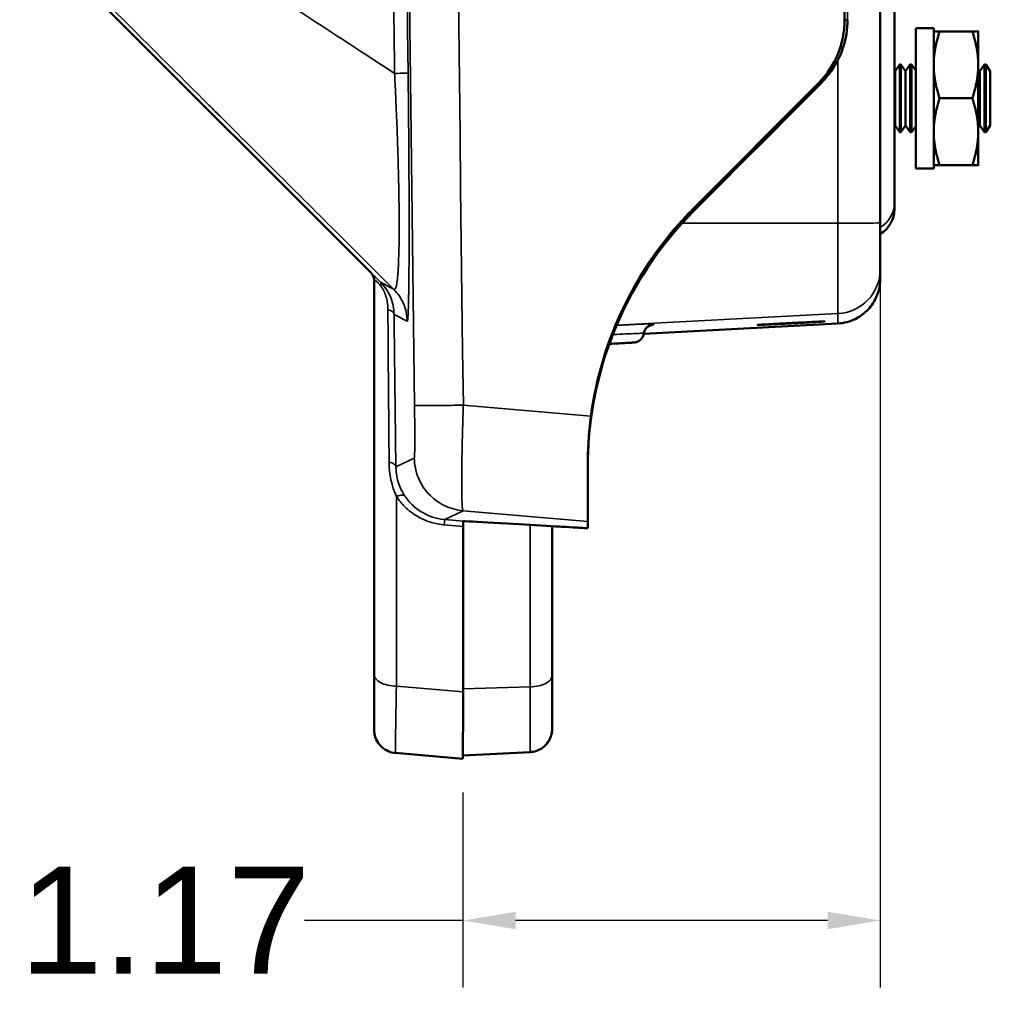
# Model space of a CAD drawing. Header units: inches. Extents: x 0.2 to 50.9, y 0.9 to 32.1.
# Tile 19 of 95: x 21.7 to 24.4, y 16.4 to 19.2. Entities that reach past the tile are written whole.
import ezdxf

# ---------------------------------------------------------------- set-up
doc = ezdxf.new("R2010")
doc.units = ezdxf.units.IN
doc.header["$LTSCALE"] = 1.5
doc.header["$MEASUREMENT"] = 0
for name, color, linetype, lineweight in [('Dimension (ANSI)', 7, 'Continuous', 25), ('Visible (ANSI)', 7, 'Continuous', 50), ('Visible Narrow (ANSI)', 7, 'Continuous', 35)]:
    doc.layers.add(name, color=color, linetype=linetype, lineweight=lineweight)
doc.styles.get("Standard").update_dxf_attribs({"font": 'arial.ttf'})
doc.dimstyles.new('Default (ANSI)', dxfattribs={"dimscale": 1.5, "dimtxt": 0.2, "dimasz": 0.098425, "dimexe": 0.125, "dimexo": 0.0625, "dimgap": 0.031496, "dimtad": 0, "dimtih": 1, "dimtoh": 1, "dimrnd": 1e-08, "dimzin": 0, "dimdsep": 46, "dimtxsty": 'Standard', "dimcen": 0.09, "dimdle": 0.393701, "dimclrd": 256, "dimclre": 256, "dimclrt": 7, "dimadec": 0, "dimazin": 1, "dimtfac": 0.6, "dimtofl": 0, "dimtmove": 0, "dimatfit": 3, "dimfxl": 1, "dimtolj": 1, "dimtzin": 4, "dimlwd": -1, "dimlwe": -1, "dimarcsym": 0})

# ---------------------------------------------------------------- blocks, each defined once
blk = doc.blocks.new('*D45')
at = {"layer": 'Defpoints', "color": 0, "transparency": 16777216}
for p in [(24.083, 18.603), (22.9129, 17.1002), (22.9129, 16.6472)]:
    blk.add_point(p, dxfattribs=at)
at = {"layer": 'Dimension (ANSI)', "transparency": 16777216}
for p, q in [((24.083, 18.5092), (24.083, 16.4597)), ((22.9129, 17.0064), (22.9129, 16.4597)), ((22.9129, 16.6472), (22.4681, 16.6472)), ((23.9353, 16.6472), (23.0606, 16.6472))]:
    blk.add_line(p, q, dxfattribs=at)
for points in [[(23.0606, 16.6718), (23.0606, 16.6226), (22.9129, 16.6472)], [(23.9353, 16.6718), (23.9353, 16.6226), (24.083, 16.6472)]]:
    blk.add_solid(points, dxfattribs=at)
at = {"layer": 'Dimension (ANSI)', "color": 7, "transparency": 16777216, "insert": (21.6698, 16.7978), "char_height": 0.3, "attachment_point": 1}
blk.add_mtext('\\A1;1.17', dxfattribs=at)

msp = doc.modelspace()

# ---------------------------------------------------------------- linework, layer by layer
at = {"layer": 'Visible (ANSI)'}
for p, q in [((24.083, 27.3006), (24.083, 18.603)), ((23.983, 19.1714), (23.983, 26.7387)), ((24.123, 18.659), (24.123, 19.6515)), ((22.6551, 18.4623), (21.6907, 19.4267)), ((24.183, 19.1486), (24.183, 18.7549)), ((24.233, 19.1486), (24.183, 19.1486)), ((24.233, 19.1486), (24.233, 18.7549)), ((24.3412, 19.1393), (24.2497, 19.1393)), ((24.358, 19.0455), (24.358, 19.1393)), ((24.1246, 19.0282), (24.1376, 19.0468)), ((24.1376, 19.0468), (24.1376, 18.8568)), ((24.1413, 19.0468), (24.1376, 19.0468)), ((24.1413, 19.0468), (24.1413, 18.8568)), ((24.1543, 19.0282), (24.1413, 19.0468)), ((24.1543, 19.0282), (24.1673, 19.0468)), ((24.1673, 19.0468), (24.1673, 18.8568)), ((24.1709, 19.0468), (24.1673, 19.0468)), ((24.1709, 19.0468), (24.1709, 18.8568)), ((24.183, 19.0296), (24.1709, 19.0468)), ((24.358, 18.858), (24.358, 19.0455)), ((24.3621, 19.0282), (24.3751, 19.0468)), ((24.3751, 19.0468), (24.3751, 18.8568)), ((24.3788, 19.0468), (24.3751, 19.0468)), ((24.3788, 19.0468), (24.3788, 18.8568)), ((24.3918, 19.0282), (24.3788, 19.0468)), ((24.1246, 19.0282), (24.123, 19.0305)), ((24.1246, 19.0282), (24.1246, 18.8754)), ((24.1543, 19.0282), (24.1543, 18.8754)), ((24.3621, 19.0282), (24.358, 19.0341)), ((24.3621, 19.0282), (24.3621, 18.8754)), ((24.3918, 19.0282), (24.3918, 18.8754)), ((23.5583, 18.6416), (23.9101, 18.9947)), ((24.3412, 18.9518), (24.2497, 18.9518)), ((24.1246, 18.8754), (24.123, 18.8731)), ((24.1246, 18.8754), (24.1376, 18.8568)), ((24.1413, 18.8568), (24.1376, 18.8568)), ((24.1543, 18.8754), (24.1413, 18.8568)), ((24.1543, 18.8754), (24.1673, 18.8568)), ((24.1709, 18.8568), (24.1673, 18.8568)), ((24.183, 18.874), (24.1709, 18.8568)), ((24.3621, 18.8754), (24.358, 18.8695)), ((24.358, 18.7643), (24.358, 18.858)), ((24.3621, 18.8754), (24.3751, 18.8568)), ((24.3788, 18.8568), (24.3751, 18.8568)), ((24.3918, 18.8754), (24.3788, 18.8568)), ((24.233, 18.7549), (24.183, 18.7549)), ((24.3412, 18.7643), (24.2497, 18.7643)), ((24.123, 18.6407), (24.123, 18.659)), ((24.083, 18.473), (24.083, 18.4454)), ((22.6639, 18.4411), (22.6639, 17.7502)), ((23.9645, 18.3206), (23.42, 18.2921)), ((23.263, 17.9247), (23.263, 17.7655)), ((22.9135, 17.7665), (22.9141, 17.7668)), ((23.263, 17.7472), (23.263, 17.7655)), ((22.6639, 17.2356), (22.6639, 17.1815)), ((22.9129, 17.1002), (22.7232, 17.1168)), ((23.1013, 17.1192), (22.913, 17.1094))]:
    msp.add_line(p, q, dxfattribs=at)
msp.add_arc((24.0437, 18.6407), 0.0793, 299.6935, 0, dxfattribs=at)
msp.add_ellipse((25.8937, 17.5201), major_axis=(-2.9796, 0.2466), ratio=0.001427, start_param=6.225967, end_param=6.280725, dxfattribs=at)
for points, knots in [([(23.9101, 18.9947), (23.9332, 19.0179), (23.9515, 19.0455), (23.9765, 19.1061), (23.983, 19.1386), (23.983, 19.1714)], [0, 0, 0, 0, 0.2498488, 0.2498488, 0.4996977, 0.4996977, 0.4996977, 0.4996977]), ([(23.9914, 19.1722), (23.9914, 19.1454), (23.987, 19.1184), (23.97, 19.0673), (23.957, 19.0426), (23.9338, 19.0121), (23.9264, 19.0035), (23.9185, 18.9956)], [0.0000043, 0.0000043, 0.0000043, 0.0000043, 0.2038792, 0.2038792, 0.4106091, 0.4106091, 0.4965271, 0.4965271, 0.4965271, 0.4965271]), ([(23.2718, 18.0605), (23.2864, 18.1698), (23.3187, 18.2759), (23.4411, 18.524), (23.5315, 18.6147), (23.5583, 18.6416)], [-0.4818511, -0.4818511, -0.4818511, -0.4818511, -0.2899264, -0.2899264, 0, 0, 0, 0]), ([(23.5584, 18.6342), (23.4814, 18.5569), (23.4162, 18.4658), (23.3233, 18.2779), (23.292, 18.1801), (23.2759, 18.081)], [0, 0, 0, 0, 0.833619, 0.833619, 1.599144, 1.599144, 1.599144, 1.599144]), ([(24.083, 18.603), (24.083, 18.5689), (24.083, 18.5355), (24.083, 18.5114), (24.083, 18.4874), (24.083, 18.4733), (24.083, 18.473)], [0, 0, 0, 0, 0.5, 0.5, 0.5, 0.9999999, 0.9999999, 0.9999999, 0.9999999]), ([(22.6639, 18.4411), (22.6639, 18.4443), (22.6634, 18.4475), (22.6613, 18.4536), (22.6598, 18.4566), (22.657, 18.4603), (22.6561, 18.4613), (22.6551, 18.4623)], [0, 0, 0, 0, 0.02441222, 0.02441222, 0.04923794, 0.04923794, 0.05962102, 0.05962102, 0.05962102, 0.05962102]), ([(24.083, 18.4454), (24.083, 18.4397), (24.0826, 18.4339), (24.0799, 18.4148), (24.0758, 18.4016), (24.0637, 18.3773), (24.0555, 18.3661), (24.0363, 18.3471), (24.0251, 18.3391), (23.9981, 18.3258), (23.9812, 18.3215), (23.9645, 18.3206)], [0, 0, 0, 0, 0.0436694, 0.0436694, 0.1468724, 0.1468724, 0.2501122, 0.2501122, 0.3523319, 0.3523319, 0.4798285, 0.4798285, 0.4798285, 0.4798285]), ([(23.7993, 18.3192), (23.7915, 18.3188), (23.7841, 18.3184), (23.7692, 18.3177), (23.7621, 18.3174), (23.7511, 18.3169), (23.747, 18.3167), (23.7418, 18.3165), (23.7402, 18.3165), (23.7393, 18.3165), (23.7391, 18.3165), (23.739, 18.3165), (23.739, 18.3165), (23.739, 18.3165), (23.739, 18.3165), (23.739, 18.3165), (23.739, 18.3165), (23.7392, 18.3165), (23.7394, 18.3166), (23.7408, 18.3167), (23.7434, 18.3169), (23.7512, 18.3174), (23.7566, 18.3177), (23.7712, 18.3186), (23.781, 18.3191), (23.803, 18.3203), (23.8152, 18.321), (23.8394, 18.3222), (23.8512, 18.3229), (23.8728, 18.324), (23.8826, 18.3244), (23.8991, 18.3252), (23.9059, 18.3256), (23.9162, 18.326), (23.92, 18.3262), (23.9245, 18.3263), (23.9258, 18.3264), (23.9267, 18.3264), (23.9268, 18.3264), (23.9269, 18.3264), (23.9269, 18.3264), (23.927, 18.3263), (23.927, 18.3263), (23.9269, 18.3263), (23.9269, 18.3263), (23.9267, 18.3263), (23.9265, 18.3263), (23.9249, 18.3261), (23.9217, 18.3259), (23.9125, 18.3253), (23.9067, 18.325), (23.8911, 18.3241), (23.881, 18.3235), (23.8583, 18.3223), (23.846, 18.3216), (23.8218, 18.3204), (23.8102, 18.3198), (23.7993, 18.3192)], [-1.504523, -1.504523, -1.504523, -1.504523, -1.440867, -1.440867, -1.363591, -1.363591, -1.296026, -1.296026, -1.24129, -1.24129, -1.227353, -1.227353, -1.219255, -1.219255, -1.21221, -1.21221, -1.203581, -1.203581, -1.187223, -1.187223, -1.115354, -1.115354, -1.040983, -1.040983, -0.948721, -0.948721, -0.85377, -0.85377, -0.763705, -0.763705, -0.680033, -0.680033, -0.603618, -0.603618, -0.537369, -0.537369, -0.488053, -0.488053, -0.47463, -0.47463, -0.466649, -0.466649, -0.459591, -0.459591, -0.450798, -0.450798, -0.433676, -0.433676, -0.352832, -0.352832, -0.277196, -0.277196, -0.184263, -0.184263, -0.089218, -0.089218, 0, 0, 0, 0]), ([(23.4481, 18.3176), (23.4447, 18.3174), (23.4414, 18.3167), (23.4382, 18.3154), (23.4351, 18.3141), (23.4322, 18.3122), (23.4297, 18.31), (23.4271, 18.3077), (23.425, 18.305), (23.4234, 18.302), (23.4217, 18.299), (23.4206, 18.2958), (23.4201, 18.2924)], [0, 0, 0, 0, 0.25, 0.25, 0.25, 0.5, 0.5, 0.5, 0.75, 0.75, 0.75, 1, 1, 1, 1]), ([(23.4202, 18.2934), (23.4198, 18.29), (23.4188, 18.2866), (23.4172, 18.2836), (23.4156, 18.2805), (23.4135, 18.2776), (23.411, 18.2752), (23.4084, 18.2728), (23.4054, 18.2709), (23.4022, 18.2695), (23.399, 18.2682), (23.3955, 18.2674), (23.392, 18.2672)], [-0.9999999, -0.9999999, -0.9999999, -0.9999999, -0.7537632, -0.7537632, -0.7537632, -0.5025084, -0.5025084, -0.5025084, -0.2512549, -0.2512549, -0.2512549, 0, 0, 0, 0]), ([(23.392, 18.2672), (23.392, 18.2672), (23.3906, 18.2671), (23.3878, 18.267), (23.385, 18.2668), (23.3808, 18.2666), (23.3753, 18.2663), (23.3725, 18.2662), (23.3693, 18.266), (23.3657, 18.2658), (23.3626, 18.2656), (23.3593, 18.2655), (23.3557, 18.2653), (23.3481, 18.2649), (23.3397, 18.2644), (23.3306, 18.264), (23.3282, 18.2638), (23.3258, 18.2637), (23.3233, 18.2636)], [0, 0, 0, 0, 0.1968231, 0.1968231, 0.1968231, 0.3952141, 0.3952141, 0.3952141, 0.5, 0.5, 0.5, 0.5932739, 0.5932739, 0.5932739, 0.7920241, 0.7920241, 0.7920241, 0.8445824, 0.8445824, 0.8445824, 0.8445824]), ([(23.263, 17.9133), (23.263, 17.9332), (23.2634, 17.9579), (23.2653, 17.9871), (23.2673, 18.0172), (23.2707, 18.0485), (23.2759, 18.081)], [0.0000001, 0.0000001, 0.0000001, 0.0000001, 0.5, 0.5, 0.5, 1, 1, 1, 1]), ([(23.2718, 18.0605), (23.2687, 18.0371), (23.2664, 18.0137), (23.2636, 17.9679), (23.263, 17.9457), (23.263, 17.9247)], [0, 0, 0, 0, 0.1802744, 0.1802744, 0.3601432, 0.3601432, 0.3601432, 0.3601432]), ([(22.6639, 17.7493), (22.6639, 17.7488), (22.6639, 17.748), (22.6639, 17.7469), (22.6639, 17.7464), (22.6639, 17.7458), (22.6639, 17.7452), (22.6639, 17.7412), (22.6639, 17.7356), (22.6639, 17.7304), (22.6639, 17.7292), (22.6639, 17.7279), (22.6639, 17.7264), (22.6639, 17.7218), (22.6639, 17.7155), (22.6639, 17.7067), (22.6639, 17.7008), (22.6639, 17.6951), (22.6639, 17.6901)], [-0.4650028, -0.4650028, -0.4650028, -0.4650028, -0.4458899, -0.4458899, -0.4458899, -0.4375, -0.4375, -0.4375, -0.375, -0.375, -0.375, -0.359763, -0.359763, -0.359763, -0.3125, -0.3125, -0.3125, -0.2851151, -0.2851151, -0.2851151, -0.2851151]), ([(22.9134, 17.7515), (22.9134, 17.754), (22.9134, 17.7563), (22.9134, 17.7601), (22.9135, 17.7616), (22.9135, 17.764), (22.9135, 17.765), (22.9135, 17.7659), (22.9135, 17.7661), (22.9135, 17.7664), (22.9135, 17.7665), (22.9135, 17.7665)], [-0.07973731, -0.07973731, -0.07973731, -0.07973731, -0.05749011, -0.05749011, -0.03787575, -0.03787575, -0.01862759, -0.01862759, -0.00893044, -0.00893044, -0.000001, -0.000001, -0.000001, -0.000001]), ([(22.919, 17.7666), (22.9438, 17.7652), (22.9834, 17.7629), (23.1208, 17.7549), (23.2161, 17.7494), (23.2442, 17.7477)], [0.000001, 0.000001, 0.000001, 0.000001, 3.303888, 3.303888, 8.360573, 8.360573, 8.360573, 8.360573]), ([(23.2442, 17.7477), (23.2504, 17.7474), (23.2551, 17.7472), (23.26, 17.747), (23.2612, 17.747), (23.2623, 17.7471), (23.2626, 17.7471), (23.2629, 17.7472), (23.263, 17.7472), (23.263, 17.7472)], [0.0000015, 0.0000015, 0.0000015, 0.0000015, 0.2463616, 0.2463616, 0.3797532, 0.3797532, 0.4400903, 0.4400903, 0.4926907, 0.4926907, 0.4926907, 0.4926907]), ([(22.664, 17.6572), (22.664, 17.6515), (22.664, 17.6447), (22.664, 17.6366), (22.664, 17.6364), (22.664, 17.6361), (22.664, 17.6358), (22.664, 17.6203), (22.664, 17.6052), (22.664, 17.5913), (22.664, 17.5844), (22.664, 17.5767), (22.664, 17.568), (22.664, 17.5604), (22.664, 17.5521), (22.664, 17.5431), (22.664, 17.5335), (22.664, 17.5249), (22.664, 17.5174)], [-0.2136132, -0.2136132, -0.2136132, -0.2136132, -0.1882887, -0.1882887, -0.1882887, -0.1875, -0.1875, -0.1875, -0.125, -0.125, -0.125, -0.0917677, -0.0917677, -0.0917677, -0.0625, -0.0625, -0.0625, -0.036044, -0.036044, -0.036044, -0.036044]), ([(22.664, 17.4701), (22.664, 17.4623), (22.664, 17.4531), (22.664, 17.4427), (22.664, 17.439), (22.664, 17.4354), (22.664, 17.4319), (22.664, 17.4179), (22.664, 17.4055), (22.664, 17.3945), (22.664, 17.3883), (22.664, 17.3816), (22.664, 17.3744), (22.664, 17.3668), (22.664, 17.3585), (22.664, 17.35), (22.664, 17.3415), (22.664, 17.3344), (22.664, 17.3285)], [-0.9651126, -0.9651126, -0.9651126, -0.9651126, -0.9375, -0.9375, -0.9375, -0.9249721, -0.9249721, -0.9249721, -0.875, -0.875, -0.875, -0.8447957, -0.8447957, -0.8447957, -0.8125, -0.8125, -0.8125, -0.7856605, -0.7856605, -0.7856605, -0.7856605]), ([(23.163, 17.3342), (23.163, 17.3062), (23.163, 17.2805), (23.163, 17.2376), (23.163, 17.2199), (23.163, 17.1948), (23.1629, 17.1871), (23.1629, 17.1845), (23.1629, 17.1843), (23.1629, 17.1842), (23.1629, 17.1841), (23.1629, 17.1841), (23.1629, 17.1841), (23.1629, 17.1841), (23.1629, 17.1841), (23.1629, 17.1841), (23.1629, 17.184), (23.1629, 17.184), (23.1629, 17.184), (23.1629, 17.184), (23.1629, 17.184), (23.1629, 17.184), (23.1629, 17.1839), (23.1629, 17.1838), (23.1629, 17.1837), (23.1629, 17.182), (23.1629, 17.1804), (23.1624, 17.1745), (23.1616, 17.1701), (23.1583, 17.159), (23.1551, 17.1524), (23.1469, 17.1409), (23.1419, 17.1357), (23.1305, 17.1274), (23.124, 17.1242), (23.1122, 17.1205), (23.1067, 17.1195), (23.1013, 17.1192)], [0, 0, 0, 0, 0.246601, 0.246601, 0.494569, 0.494569, 0.742457, 0.742457, 0.774551, 0.774551, 0.786584, 0.786584, 0.791096, 0.791096, 0.79448, 0.79448, 0.794863, 0.794863, 0.794958, 0.794958, 0.795054, 0.795054, 0.795249, 0.795249, 0.796024, 0.796024, 0.808213, 0.808213, 0.841549, 0.841549, 0.896058, 0.896058, 0.949658, 0.949658, 1.003262, 1.003262, 1.044458, 1.044458, 1.044458, 1.044458]), ([(22.6639, 17.2949), (22.6639, 17.29), (22.6639, 17.2846), (22.6639, 17.2791), (22.6639, 17.277), (22.6639, 17.275), (22.6639, 17.2731), (22.6639, 17.2658), (22.6639, 17.26), (22.6639, 17.2554), (22.6639, 17.2518), (22.6639, 17.2483), (22.6639, 17.2453), (22.6639, 17.2436), (22.6639, 17.242), (22.6639, 17.2406), (22.6639, 17.2386), (22.6639, 17.2373), (22.6639, 17.2366)], [-0.7147986, -0.7147986, -0.7147986, -0.7147986, -0.6875, -0.6875, -0.6875, -0.6747244, -0.6747244, -0.6747244, -0.625, -0.625, -0.625, -0.5850124, -0.5850124, -0.5850124, -0.5625, -0.5625, -0.5625, -0.5349336, -0.5349336, -0.5349336, -0.5349336]), ([(22.9129, 17.1002), (22.9129, 17.1002), (22.9129, 17.1002), (22.9129, 17.1002), (22.913, 17.1028), (22.913, 17.1149), (22.913, 17.126), (22.913, 17.1638), (22.913, 17.195), (22.9131, 17.2501), (22.9131, 17.2684), (22.9131, 17.2877)], [0.9984088, 0.9984088, 0.9984088, 0.9984088, 0.9984088, 0.9984088, 1.1949088, 1.1949088, 1.4476554, 1.4476554, 1.8269611, 1.8269611, 1.9968166, 1.9968166, 1.9968166, 1.9968166]), ([(22.6639, 17.2356), (22.6639, 17.2356), (22.6639, 17.2356), (22.6639, 17.2356), (22.6639, 17.2356), (22.6639, 17.2357), (22.6639, 17.2356), (22.6639, 17.2356), (22.6639, 17.2356), (22.6639, 17.2356), (22.6639, 17.2356), (22.6639, 17.2357), (22.6639, 17.2358), (22.6639, 17.2361), (22.6639, 17.2363), (22.6639, 17.2366)], [0, 0, 0, 0, 0.00008925, 0.00008925, 0.00010711, 0.00010711, 0.00127609, 0.00127609, 0.00356086, 0.00356086, 0.01041526, 0.01041526, 0.03098063, 0.03098063, 0.05865137, 0.05865137, 0.05865137, 0.05865137]), ([(22.7232, 17.1168), (22.7163, 17.1174), (22.7094, 17.1191), (22.6966, 17.1247), (22.6905, 17.1286), (22.68, 17.1381), (22.6755, 17.1438), (22.6687, 17.1561), (22.6662, 17.1629), (22.6646, 17.1717), (22.6643, 17.1737), (22.6641, 17.1766), (22.664, 17.1776), (22.6639, 17.1791), (22.6639, 17.1796), (22.6639, 17.1806), (22.6639, 17.181), (22.6639, 17.1815)], [0, 0, 0, 0, 0.0529274, 0.0529274, 0.1066939, 0.1066939, 0.1603644, 0.1603644, 0.2139998, 0.2139998, 0.2289499, 0.2289499, 0.2364816, 0.2364816, 0.2402547, 0.2402547, 0.244031, 0.244031, 0.244031, 0.244031])]:
    msp.add_open_spline(points, degree=3, knots=knots, dxfattribs=at)
for points in [[(24.233, 19.1393), (24.233, 19.1393), (24.2497, 19.1393)], [(24.2497, 19.1393), (24.233, 19.0891), (24.233, 19.0455)], [(24.3412, 19.1393), (24.358, 19.1393), (24.358, 19.1393)], [(24.358, 19.0455), (24.358, 19.0891), (24.3412, 19.1393)], [(24.233, 19.0455), (24.233, 19.002), (24.2497, 18.9518)], [(24.3412, 18.9518), (24.358, 19.002), (24.358, 19.0455)], [(24.2497, 18.9518), (24.233, 18.9016), (24.233, 18.858)], [(24.358, 18.858), (24.358, 18.9016), (24.3412, 18.9518)], [(24.233, 18.858), (24.233, 18.8145), (24.2497, 18.7643)], [(24.3412, 18.7643), (24.358, 18.8145), (24.358, 18.858)], [(24.2497, 18.7643), (24.233, 18.7643), (24.233, 18.7643)], [(24.358, 18.7643), (24.358, 18.7643), (24.3412, 18.7643)]]:
    msp.add_rational_spline(points, [1, 1.0379548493, 1], degree=2, dxfattribs=at)
for points in [[(23.9185, 18.9956), (23.7985, 18.8751), (23.6784, 18.7547), (23.5584, 18.6342)], [(23.4437, 18.317), (23.4466, 18.3173), (23.4481, 18.3175), (23.4481, 18.3176)], [(23.2759, 18.081), (23.2759, 18.081), (23.2759, 18.081), (23.2759, 18.081)], [(22.9134, 17.7515), (22.9133, 17.5969), (22.9132, 17.4423), (22.9131, 17.2877)], [(23.1633, 17.7525), (23.1632, 17.6131), (23.1631, 17.4737), (23.163, 17.3343)], [(23.2442, 17.7477), (23.2155, 17.7494), (23.1885, 17.751), (23.1633, 17.7525)], [(22.664, 17.6572), (22.6639, 17.6691), (22.6639, 17.6801), (22.6639, 17.6901)], [(22.664, 17.4929), (22.664, 17.5011), (22.664, 17.5092), (22.664, 17.5174)], [(22.664, 17.4701), (22.664, 17.4777), (22.664, 17.4853), (22.664, 17.4929)], [(23.163, 17.3343), (23.163, 17.3342), (23.163, 17.3342), (23.163, 17.3342)], [(22.6639, 17.2949), (22.6639, 17.305), (22.6639, 17.3163), (22.664, 17.3285)], [(22.7232, 17.1168), (22.7232, 17.1168), (22.7232, 17.1168), (22.7232, 17.1168)], [(23.1013, 17.1192), (23.1013, 17.1192), (23.1013, 17.1192), (23.1013, 17.1192)]]:
    msp.add_open_spline(points, degree=3, dxfattribs=at)
at = {"layer": 'Visible Narrow (ANSI)'}
for p, q in [((23.9913, 19.1722), (23.9913, 26.7379)), ((23.983, 19.1714), (23.9913, 19.1722)), ((23.9645, 19.0593), (23.9645, 18.6017)), ((23.9184, 18.9955), (23.9101, 18.9947)), ((23.5272, 18.6015), (23.9645, 18.6017)), ((23.9645, 18.3482), (23.9645, 18.6017)), ((22.6563, 18.4617), (22.6551, 18.4623)), ((22.665, 18.4405), (22.6639, 18.4411)), ((22.7197, 18.3461), (22.7566, 18.3267)), ((23.3438, 18.3156), (23.9645, 18.3482)), ((23.9645, 18.3482), (23.9645, 18.3206)), ((23.3437, 18.3155), (23.3437, 18.3155)), ((23.3438, 18.3156), (23.3438, 18.3156)), ((22.9139, 18.0916), (23.2718, 18.0605)), ((22.7248, 17.9184), (22.7765, 17.9431)), ((22.9134, 17.7958), (22.8616, 17.771)), ((23.263, 17.7655), (22.9134, 17.7958)), ((22.8603, 17.7561), (22.8616, 17.771)), ((22.8603, 17.7561), (22.9134, 17.7515)), ((22.8616, 17.771), (22.9135, 17.7665)), ((22.9131, 17.2877), (22.7262, 17.304)), ((23.1014, 17.3018), (22.9131, 17.2969))]:
    msp.add_line(p, q, dxfattribs=at)
for centre, major_axis, ratio, start_param, end_param in [((272.5305, 22.9518), (0, 301.1611), 0.82941, 1.554656, 1.586937), ((272.6643, 22.9518), (0, -301.1906), 0.829318, 4.696252, 4.728526), ((343.2514, 22.9518), (0.0001, 338.1944), 0.947721, 1.559178, 1.582416), ((24.0437, 18.659), (0.0793, 0), 0.999969, 5.230638, 6.283185), ((23.958, 18.603), (0.125, 0), 0.010301, 4.764749, 6.283185), ((23.958, 18.473), (0.125, 0), 0.999953, 4.764749, 6.283185), ((381.5146, 20.9643), (-358.8089, 1.7993), 0.868184, 0.014181, 0.015554)]:
    msp.add_ellipse(centre, major_axis=major_axis, ratio=ratio, start_param=start_param, end_param=end_param, dxfattribs=at)
for points, knots in [([(22.7211, 19.0217), (22.7182, 19.2865), (22.7156, 19.5527), (22.7132, 19.8177), (22.704, 20.8643), (22.6994, 21.9101), (22.6995, 22.9549), (22.6995, 23.6103), (22.7013, 24.2657), (22.7049, 24.9211), (22.7066, 25.2311), (22.7087, 25.5412), (22.7112, 25.8512), (22.7114, 25.8689), (22.7115, 25.8866), (22.7117, 25.9042), (22.7129, 26.0554), (22.7143, 26.2123), (22.7159, 26.3732), (22.7174, 26.5389), (22.7192, 26.7091), (22.7211, 26.8818)], [0, 0, 0, 0, 0.1010058, 0.1010058, 0.1010058, 0.5, 0.5, 0.5, 0.75, 0.75, 0.75, 0.8682627, 0.8682627, 0.8682627, 0.875, 0.875, 0.875, 0.9366103, 0.9366103, 0.9366103, 1, 1, 1, 1]), ([(21.7199, 19.6755), (21.7293, 19.6694), (21.7387, 19.6633), (21.7481, 19.6571), (21.8972, 19.5598), (22.0464, 19.4624), (22.1956, 19.3649), (22.3449, 19.2674), (22.4941, 19.1699), (22.6434, 19.0725), (22.6693, 19.0555), (22.6952, 19.0386), (22.7211, 19.0217)], [-1, -1, -1, -1, -0.9718542, -0.9718542, -0.9718542, -0.5247543, -0.5247543, -0.5247543, -0.0776544, -0.0776544, -0.0776544, 0, 0, 0, 0]), ([(22.7185, 18.4169), (22.6935, 18.4419), (22.6684, 18.4668), (22.6434, 18.4918), (22.5852, 18.5497), (22.527, 18.6076), (22.4688, 18.6655), (22.3908, 18.7432), (22.3127, 18.821), (22.2347, 18.8987), (22.2295, 18.9039), (22.2235, 18.9098), (22.219, 18.9142), (22.2113, 18.9219), (22.2035, 18.9297), (22.1956, 18.9376), (22.0653, 19.0674), (21.9161, 19.2159), (21.7481, 19.3833), (21.7387, 19.3926), (21.7293, 19.402), (21.7198, 19.4115)], [0, 0, 0, 0, 0.075266, 0.075266, 0.075266, 0.25, 0.25, 0.25, 0.484375, 0.484375, 0.484375, 0.5, 0.5, 0.5, 0.527068, 0.527068, 0.527068, 0.974991, 0.974991, 0.974991, 1, 1, 1, 1]), ([(23.9913, 19.1722), (23.9913, 19.1434), (23.9863, 19.1147), (23.9766, 19.0877), (23.9704, 19.0704), (23.9623, 19.0538), (23.9526, 19.0384), (23.9428, 19.0229), (23.9313, 19.0085), (23.9184, 18.9955)], [0, 0, 0, 0, 0.4392155, 0.4392155, 0.4392155, 0.7196078, 0.7196078, 0.7196078, 1, 1, 1, 1]), ([(22.7211, 19.0217), (22.7217, 19.0094), (22.7224, 18.9969), (22.723, 18.9842), (22.7238, 18.967), (22.7246, 18.9494), (22.7254, 18.9315), (22.7262, 18.9136), (22.727, 18.8955), (22.7277, 18.877), (22.7284, 18.8586), (22.7291, 18.8399), (22.7297, 18.8209), (22.7303, 18.802), (22.7309, 18.7829), (22.7314, 18.7637), (22.7319, 18.7435), (22.7324, 18.7232), (22.7328, 18.7031), (22.7332, 18.683), (22.7335, 18.663), (22.7337, 18.6437), (22.7338, 18.6282), (22.7339, 18.6132), (22.734, 18.5987), (22.734, 18.5843), (22.7339, 18.5706), (22.7338, 18.5577), (22.7336, 18.5403), (22.7333, 18.5246), (22.7329, 18.5106), (22.7325, 18.4967), (22.732, 18.4846), (22.7314, 18.4742), (22.7308, 18.4645), (22.7302, 18.4563), (22.7295, 18.4494), (22.7288, 18.4425), (22.7281, 18.4368), (22.7273, 18.4323), (22.7265, 18.4277), (22.7257, 18.4243), (22.7248, 18.4218), (22.7239, 18.4192), (22.723, 18.4176), (22.7221, 18.4168), (22.7209, 18.4157), (22.7197, 18.4159), (22.7185, 18.4169)], [0.0000003, 0.0000003, 0.0000003, 0.0000003, 0.0448592, 0.0448592, 0.0448592, 0.1062474, 0.1062474, 0.1062474, 0.1676355, 0.1676355, 0.1676355, 0.2290237, 0.2290237, 0.2290237, 0.2904119, 0.2904119, 0.2904119, 0.3550209, 0.3550209, 0.3550209, 0.41963, 0.41963, 0.41963, 0.4712589, 0.4712589, 0.4712589, 0.5228878, 0.5228878, 0.5228878, 0.5924179, 0.5924179, 0.5924179, 0.6619481, 0.6619481, 0.6619481, 0.7266245, 0.7266245, 0.7266245, 0.791301, 0.791301, 0.791301, 0.8559775, 0.8559775, 0.8559775, 0.920654, 0.920654, 0.920654, 1, 1, 1, 1]), ([(22.7211, 19.0217), (22.7329, 19.0218), (22.7424, 19.022), (22.7489, 19.0221), (22.7554, 19.0223), (22.7589, 19.0224), (22.7591, 19.0224)], [0, 0, 0, 0, 0.5, 0.5, 0.5, 1, 1, 1, 1]), ([(22.7591, 19.0224), (22.7593, 19.0083), (22.7594, 18.9943), (22.7596, 18.9804), (22.7597, 18.9742), (22.7597, 18.9681), (22.7598, 18.9619), (22.7599, 18.952), (22.76, 18.942), (22.7601, 18.9322), (22.7601, 18.9284), (22.7601, 18.9248), (22.7602, 18.9212), (22.7602, 18.9154), (22.7603, 18.9095), (22.7603, 18.9027), (22.7605, 18.8883), (22.7606, 18.8741), (22.7607, 18.8601), (22.7608, 18.8526), (22.7608, 18.8452), (22.7609, 18.8379), (22.7609, 18.8273), (22.761, 18.8167), (22.7611, 18.8063), (22.7611, 18.8031), (22.7611, 18.8001), (22.7611, 18.7971), (22.7612, 18.7902), (22.7612, 18.7834), (22.7613, 18.7753), (22.7614, 18.7609), (22.7615, 18.7468), (22.7615, 18.7329), (22.7616, 18.7243), (22.7616, 18.7158), (22.7616, 18.7074), (22.7617, 18.6965), (22.7617, 18.6857), (22.7618, 18.6751), (22.7618, 18.6715), (22.7618, 18.6681), (22.7618, 18.6646), (22.7618, 18.6579), (22.7618, 18.6512), (22.7618, 18.6437), (22.7619, 18.6278), (22.7619, 18.6124), (22.7619, 18.5976), (22.7619, 18.5798), (22.7619, 18.5628), (22.7619, 18.5466), (22.7618, 18.5375), (22.7618, 18.5286), (22.7618, 18.5199), (22.7618, 18.513), (22.7617, 18.5063), (22.7617, 18.4997), (22.7616, 18.4888), (22.7616, 18.4783), (22.7615, 18.4683), (22.7614, 18.4604), (22.7614, 18.4528), (22.7613, 18.4455), (22.7613, 18.4454), (22.7613, 18.4453), (22.7613, 18.4452), (22.7612, 18.4379), (22.7611, 18.4301), (22.761, 18.424), (22.7609, 18.4165), (22.7608, 18.4094), (22.7607, 18.4028), (22.7606, 18.3986), (22.7605, 18.3947), (22.7605, 18.3909), (22.7603, 18.3859), (22.7602, 18.3812), (22.7601, 18.3768), (22.7601, 18.3755), (22.7601, 18.3742), (22.76, 18.373), (22.7599, 18.3698), (22.7598, 18.3668), (22.7598, 18.3644), (22.7596, 18.3597), (22.7594, 18.3554), (22.7593, 18.3516), (22.7592, 18.3499), (22.7591, 18.3483), (22.759, 18.3467), (22.7589, 18.3443), (22.7588, 18.342), (22.7586, 18.34), (22.7586, 18.3391), (22.7585, 18.3383), (22.7585, 18.3375), (22.7584, 18.3364), (22.7583, 18.3354), (22.7582, 18.3346), (22.758, 18.3325), (22.7578, 18.3308), (22.7576, 18.3295), (22.7573, 18.3274), (22.7569, 18.3265), (22.7566, 18.3267)], [0, 0, 0, 0, 0.0432949, 0.0432949, 0.0432949, 0.0625, 0.0625, 0.0625, 0.09375, 0.09375, 0.09375, 0.1057072, 0.1057072, 0.1057072, 0.125, 0.125, 0.125, 0.1658779, 0.1658779, 0.1658779, 0.1875, 0.1875, 0.1875, 0.21875, 0.21875, 0.21875, 0.2281997, 0.2281997, 0.2281997, 0.25, 0.25, 0.25, 0.2886416, 0.2886416, 0.2886416, 0.3125, 0.3125, 0.3125, 0.34375, 0.34375, 0.34375, 0.3542378, 0.3542378, 0.3542378, 0.375, 0.375, 0.375, 0.4186506, 0.4186506, 0.4186506, 0.4706973, 0.4706973, 0.4706973, 0.5, 0.5, 0.5, 0.5233587, 0.5233587, 0.5233587, 0.5625, 0.5625, 0.5625, 0.5933607, 0.5933607, 0.5933607, 0.59375, 0.59375, 0.59375, 0.625, 0.625, 0.625, 0.6635705, 0.6635705, 0.6635705, 0.6875, 0.6875, 0.6875, 0.71875, 0.71875, 0.71875, 0.727631, 0.727631, 0.727631, 0.75, 0.75, 0.75, 0.7930662, 0.7930662, 0.7930662, 0.8125, 0.8125, 0.8125, 0.84375, 0.84375, 0.84375, 0.8566474, 0.8566474, 0.8566474, 0.875, 0.875, 0.875, 0.9221893, 0.9221893, 0.9221893, 1, 1, 1, 1]), ([(23.2759, 18.081), (23.2878, 18.1542), (23.3077, 18.226), (23.3352, 18.2948), (23.3605, 18.3582), (23.3922, 18.4189), (23.4296, 18.4759), (23.4671, 18.5328), (23.5103, 18.5859), (23.5583, 18.6342)], [-1, -1, -1, -1, -0.648081, -0.648081, -0.648081, -0.324041, -0.324041, -0.324041, 0, 0, 0, 0]), ([(22.665, 18.4405), (22.665, 18.4444), (22.6643, 18.4483), (22.6628, 18.4519), (22.6613, 18.4556), (22.659, 18.4589), (22.6563, 18.4617)], [0, 0, 0, 0, 0.5, 0.5, 0.5, 0.9999997, 0.9999997, 0.9999997, 0.9999997]), ([(22.6563, 18.4617), (22.6563, 18.4617), (22.6567, 18.4613), (22.6574, 18.4606), (22.6574, 18.4605), (22.6575, 18.4605), (22.6575, 18.4605), (22.6583, 18.4597), (22.6591, 18.4589), (22.661, 18.4569), (22.6611, 18.4568), (22.6612, 18.4567), (22.6613, 18.4567), (22.6626, 18.4553), (22.6643, 18.4537), (22.6662, 18.4518), (22.6682, 18.4498), (22.6707, 18.4473), (22.6735, 18.4445), (22.6759, 18.4421), (22.6786, 18.4394), (22.6816, 18.4364)], [0, 0, 0, 0, 0.241166, 0.241166, 0.241166, 0.25, 0.25, 0.25, 0.5, 0.5, 0.5, 0.511494, 0.511494, 0.511494, 0.676387, 0.676387, 0.676387, 0.851693, 0.851693, 0.851693, 1, 1, 1, 1]), ([(22.6824, 18.4253), (22.6803, 18.4279), (22.6785, 18.43), (22.6769, 18.4319), (22.6749, 18.4341), (22.6732, 18.4359), (22.6718, 18.4372), (22.6705, 18.4386), (22.6694, 18.4396), (22.6685, 18.4402), (22.6672, 18.4412), (22.6664, 18.4416), (22.6658, 18.4416), (22.6653, 18.4416), (22.6651, 18.4412), (22.665, 18.4405)], [-0.9999995, -0.9999995, -0.9999995, -0.9999995, -0.8590346, -0.8590346, -0.8590346, -0.6857898, -0.6857898, -0.6857898, -0.5125451, -0.5125451, -0.5125451, -0.2562727, -0.2562727, -0.2562727, -0.0000001, -0.0000001, -0.0000001, -0.0000001]), ([(22.6816, 18.4364), (22.6915, 18.4265), (22.7019, 18.413), (22.7095, 18.395), (22.7101, 18.3935), (22.7108, 18.3919), (22.7113, 18.3903), (22.7161, 18.3777), (22.7195, 18.3628), (22.7197, 18.3461)], [0, 0, 0, 0, 0.4613817, 0.4613817, 0.4613817, 0.5, 0.5, 0.5, 1, 1, 1, 1]), ([(22.6824, 18.4253), (22.6832, 18.4278), (22.6836, 18.43), (22.6835, 18.4319), (22.6833, 18.4338), (22.6827, 18.4353), (22.6816, 18.4364)], [0, 0, 0, 0, 0.499996, 0.499996, 0.499996, 1, 1, 1, 1]), ([(22.6816, 18.4364), (22.6849, 18.4347), (22.694, 18.4298), (22.7091, 18.4219), (22.7121, 18.4203), (22.7152, 18.4187), (22.7185, 18.4169)], [0, 0, 0, 0, 0.838878, 0.838878, 0.838878, 1, 1, 1, 1]), ([(22.7024, 18.3593), (22.7024, 18.3632), (22.7022, 18.3672), (22.7018, 18.3712), (22.7013, 18.3769), (22.7004, 18.3827), (22.6991, 18.3885), (22.6979, 18.3938), (22.6963, 18.3992), (22.6942, 18.4045), (22.6932, 18.407), (22.6922, 18.4095), (22.691, 18.4119), (22.6897, 18.4144), (22.6884, 18.4167), (22.687, 18.4189), (22.6855, 18.4213), (22.6839, 18.4235), (22.6824, 18.4253)], [-0.9999999, -0.9999999, -0.9999999, -0.9999999, -0.8184502, -0.8184502, -0.8184502, -0.5617945, -0.5617945, -0.5617945, -0.3316017, -0.3316017, -0.3316017, -0.2242849, -0.2242849, -0.2242849, -0.1163441, -0.1163441, -0.1163441, -0.0000003, -0.0000003, -0.0000003, -0.0000003]), ([(22.7566, 18.3267), (22.7564, 18.3434), (22.7529, 18.3601), (22.7464, 18.3755), (22.7399, 18.3909), (22.7304, 18.4051), (22.7185, 18.4169)], [-1, -1, -1, -1, -0.5, -0.5, -0.5, -0.0000772, -0.0000772, -0.0000772, -0.0000772]), ([(22.7197, 18.3462), (22.7196, 18.349), (22.7179, 18.3517), (22.7119, 18.3563), (22.7075, 18.3582), (22.7024, 18.3593)], [0.0064923, 0.0064923, 0.0064923, 0.0064923, 0.5, 0.5, 1, 1, 1, 1]), ([(23.4484, 18.3195), (23.4484, 18.3196), (23.4473, 18.3197), (23.4416, 18.3196), (23.4355, 18.3195), (23.4189, 18.3189), (23.4083, 18.3184), (23.3835, 18.3174), (23.3694, 18.3167), (23.3507, 18.3158), (23.3473, 18.3156), (23.3437, 18.3155)], [0, 0, 0, 0, 0.1404505, 0.1404505, 0.3523061, 0.3523061, 0.5641617, 0.5641617, 0.7760248, 0.7760248, 0.823847, 0.823847, 0.823847, 0.823847]), ([(23.4202, 18.2934), (23.4207, 18.2968), (23.4217, 18.3002), (23.4233, 18.3033), (23.4249, 18.3064), (23.427, 18.3092), (23.4296, 18.3115), (23.4321, 18.3139), (23.4351, 18.3158), (23.4383, 18.3172), (23.4415, 18.3185), (23.4449, 18.3193), (23.4484, 18.3195)], [0.0000001, 0.0000001, 0.0000001, 0.0000001, 0.2499997, 0.2499997, 0.2499997, 0.4999995, 0.4999995, 0.4999995, 0.7499993, 0.7499993, 0.7499993, 1, 1, 1, 1]), ([(23.3331, 18.2895), (23.3366, 18.2897), (23.3401, 18.2899), (23.3435, 18.29), (23.3559, 18.2906), (23.3674, 18.2912), (23.3775, 18.2917), (23.3875, 18.2922), (23.3962, 18.2925), (23.403, 18.2928), (23.4097, 18.2931), (23.4146, 18.2933), (23.4174, 18.2934), (23.4193, 18.2934), (23.4202, 18.2934), (23.4202, 18.2934)], [0.1659254, 0.1659254, 0.1659254, 0.1659254, 0.2239752, 0.2239752, 0.2239752, 0.4358383, 0.4358383, 0.4358383, 0.6476939, 0.6476939, 0.6476939, 0.8595495, 0.8595495, 0.8595495, 1, 1, 1, 1]), ([(22.7765, 17.9431), (22.7765, 17.9431), (22.7765, 17.9432), (22.7766, 17.9432), (22.7768, 17.9436), (22.7771, 17.9468), (22.7773, 17.9525), (22.7774, 17.9582), (22.7776, 17.9664), (22.7777, 17.9768), (22.7777, 17.9871), (22.7777, 17.9996), (22.7777, 18.0135), (22.7777, 18.0274), (22.7776, 18.0427), (22.7774, 18.0587), (22.7773, 18.0693), (22.7772, 18.0801), (22.777, 18.091)], [0, 0, 0, 0, 0.013016, 0.013016, 0.013016, 0.224362, 0.224362, 0.224362, 0.436012, 0.436012, 0.436012, 0.647862, 0.647862, 0.647862, 0.859426, 0.859426, 0.859426, 1, 1, 1, 1]), ([(22.9139, 18.0916), (22.8957, 18.0913), (22.8777, 18.0911), (22.8613, 18.091), (22.8448, 18.0908), (22.8298, 18.0907), (22.8173, 18.0907), (22.8048, 18.0906), (22.7948, 18.0907), (22.7879, 18.0907), (22.7811, 18.0908), (22.7774, 18.0909), (22.777, 18.091)], [0, 0, 0, 0, 0.25, 0.25, 0.25, 0.5, 0.5, 0.5, 0.75, 0.75, 0.75, 1, 1, 1, 1]), ([(22.9134, 17.7958), (22.9133, 17.7958), (22.9133, 17.7959), (22.9132, 17.7959), (22.9121, 17.797), (22.9112, 17.8034), (22.9106, 17.8149), (22.91, 17.8263), (22.9096, 17.8429), (22.9095, 17.8636), (22.9093, 17.8843), (22.9095, 17.9092), (22.9099, 17.9369), (22.9103, 17.9647), (22.911, 17.9953), (22.9119, 18.027), (22.9125, 18.0482), (22.9132, 18.0699), (22.9139, 18.0916)], [0, 0, 0, 0, 0.0130364, 0.0130364, 0.0130364, 0.2245643, 0.2245643, 0.2245643, 0.4360923, 0.4360923, 0.4360923, 0.6475983, 0.6475983, 0.6475983, 0.8591043, 0.8591043, 0.8591043, 1, 1, 1, 1]), ([(22.7765, 17.9431), (22.7768, 17.9248), (22.7804, 17.9065), (22.7941, 17.8724), (22.8041, 17.8566), (22.8291, 17.8297), (22.8441, 17.8185), (22.8771, 17.8024), (22.8951, 17.7974), (22.9134, 17.7958)], [0, 0, 0, 0, 0.25, 0.25, 0.5, 0.5, 0.75, 0.75, 1, 1, 1, 1]), ([(22.7058, 17.932), (22.7113, 17.9309), (22.7162, 17.9291), (22.7196, 17.9267), (22.7229, 17.9243), (22.7248, 17.9214), (22.7248, 17.9184)], [0.0000003, 0.0000003, 0.0000003, 0.0000003, 0.5, 0.5, 0.5, 1, 1, 1, 1]), ([(22.7501, 17.837), (22.7459, 17.8432), (22.7423, 17.8498), (22.7391, 17.8564), (22.7344, 17.8664), (22.731, 17.8766), (22.7287, 17.8867), (22.7262, 17.8975), (22.725, 17.9081), (22.7248, 17.9184)], [0, 0, 0, 0, 0.2422763, 0.2422763, 0.2422763, 0.6072542, 0.6072542, 0.6072542, 0.9999998, 0.9999998, 0.9999998, 0.9999998]), ([(22.7501, 17.837), (22.7494, 17.838), (22.7483, 17.8388), (22.7453, 17.8398), (22.7435, 17.84), (22.7393, 17.8397), (22.7369, 17.8392), (22.7319, 17.8377), (22.7292, 17.8366), (22.7265, 17.8353)], [0.0000003, 0.0000003, 0.0000003, 0.0000003, 0.25, 0.25, 0.5, 0.5, 0.75, 0.75, 1, 1, 1, 1]), ([(22.7265, 17.8353), (22.7331, 17.8254), (22.7409, 17.8158), (22.7604, 17.7967), (22.7726, 17.7873), (22.7966, 17.7735), (22.8078, 17.7684), (22.8314, 17.7606), (22.8438, 17.7579), (22.8577, 17.7564), (22.859, 17.7562), (22.8603, 17.7561)], [0, 0, 0, 0, 0.249217, 0.249217, 0.539787, 0.539787, 0.758637, 0.758637, 0.977486, 0.977486, 1, 1, 1, 1]), ([(22.8616, 17.771), (22.8605, 17.7711), (22.8594, 17.7712), (22.8479, 17.7725), (22.8375, 17.7747), (22.8178, 17.7812), (22.8085, 17.7855), (22.7885, 17.797), (22.7784, 17.8048), (22.7621, 17.8208), (22.7557, 17.8287), (22.7501, 17.837)], [0, 0, 0, 0, 0.022514, 0.022514, 0.241363, 0.241363, 0.460213, 0.460213, 0.750783, 0.750783, 1, 1, 1, 1]), ([(22.6639, 17.6901), (22.6639, 17.6897), (22.6639, 17.6893), (22.6639, 17.6889), (22.6639, 17.683), (22.6639, 17.6782), (22.6639, 17.6749), (22.6639, 17.671), (22.6639, 17.6653), (22.664, 17.6572)], [-0.28511507, -0.28511507, -0.28511507, -0.28511507, -0.28293575, -0.28293575, -0.28293575, -0.25, -0.25, -0.25, -0.21361323, -0.21361323, -0.21361323, -0.21361323]), ([(22.6639, 17.1815), (22.6639, 17.1815), (22.6639, 17.1822), (22.6639, 17.1835), (22.6639, 17.184), (22.6639, 17.1845), (22.6639, 17.1852), (22.6639, 17.1875), (22.6639, 17.1905), (22.6639, 17.1937), (22.6639, 17.2013), (22.6639, 17.209), (22.6639, 17.2119), (22.6639, 17.2123), (22.6639, 17.2126), (22.6639, 17.2128), (22.6639, 17.2194), (22.6639, 17.2275), (22.6639, 17.2374), (22.6639, 17.2452), (22.664, 17.2542), (22.664, 17.2646), (22.664, 17.2705), (22.664, 17.2763), (22.664, 17.2818), (22.664, 17.3076), (22.664, 17.3276), (22.664, 17.3365)], [-0.4997151, -0.4997151, -0.4997151, -0.4997151, -0.4469287, -0.4469287, -0.4469287, -0.4285714, -0.4285714, -0.4285714, -0.3907442, -0.3907442, -0.3907442, -0.298872, -0.298872, -0.298872, -0.2857143, -0.2857143, -0.2857143, -0.2059405, -0.2059405, -0.2059405, -0.1428571, -0.1428571, -0.1428571, -0.117491, -0.117491, -0.117491, 0, 0, 0, 0]), ([(22.664, 17.3365), (22.664, 17.3324), (22.6656, 17.3282), (22.6687, 17.3244), (22.6718, 17.3206), (22.6763, 17.317), (22.6821, 17.314), (22.6878, 17.311), (22.6946, 17.3086), (22.7022, 17.3069), (22.7097, 17.3052), (22.7179, 17.3042), (22.7262, 17.304)], [0, 0, 0, 0, 0.25, 0.25, 0.25, 0.5, 0.5, 0.5, 0.75, 0.75, 0.75, 1, 1, 1, 1]), ([(23.163, 17.3342), (23.163, 17.3301), (23.1615, 17.326), (23.1584, 17.3222), (23.1554, 17.3184), (23.1509, 17.3149), (23.1452, 17.3119), (23.1395, 17.3089), (23.1327, 17.3065), (23.1253, 17.3047), (23.1178, 17.303), (23.1097, 17.302), (23.1014, 17.3018)], [0.0005449, 0.0005449, 0.0005449, 0.0005449, 0.25, 0.25, 0.25, 0.5, 0.5, 0.5, 0.75, 0.75, 0.75, 0.9999994, 0.9999994, 0.9999994, 0.9999994]), ([(22.664, 17.3285), (22.664, 17.324), (22.6639, 17.3203), (22.6639, 17.3171), (22.6639, 17.3147), (22.6639, 17.3127), (22.6639, 17.3109), (22.6639, 17.3067), (22.6639, 17.3012), (22.6639, 17.2949)], [-0.7856605, -0.7856605, -0.7856605, -0.7856605, -0.76543436, -0.76543436, -0.76543436, -0.75, -0.75, -0.75, -0.71479864, -0.71479864, -0.71479864, -0.71479864]), ([(22.7262, 17.304), (22.7249, 17.2211), (22.7238, 17.1636), (22.7235, 17.1366), (22.7233, 17.123), (22.7232, 17.1168), (22.7232, 17.1168), (22.7232, 17.1168), (22.7232, 17.1168), (22.7232, 17.1168)], [0, 0, 0, 0, 0.3329155, 0.3329155, 0.3329155, 0.5, 0.5, 0.5, 0.5000228, 0.5000228, 0.5000228, 0.5000228]), ([(23.1014, 17.3018), (23.1014, 17.2841), (23.1014, 17.2673), (23.1014, 17.2358), (23.1014, 17.2212), (23.1014, 17.1945), (23.1014, 17.1825), (23.1014, 17.1613), (23.1014, 17.1523), (23.1014, 17.1372), (23.1014, 17.1313), (23.1014, 17.1229), (23.1013, 17.1204), (23.1013, 17.1193), (23.1013, 17.1192), (23.1013, 17.1192)], [0, 0, 0, 0, 0.080107, 0.080107, 0.1602141, 0.1602141, 0.2403211, 0.2403211, 0.3204282, 0.3204282, 0.4005856, 0.4005856, 0.480743, 0.480743, 0.4999784, 0.4999784, 0.4999784, 0.4999784])]:
    msp.add_open_spline(points, degree=3, knots=knots, dxfattribs=at)
for points, degree in [([(23.5583, 18.6342), (23.6303, 18.7064), (23.7023, 18.7787), (23.7743, 18.851), (23.8464, 18.9232), (23.9184, 18.9955)], 5), ([(23.9185, 18.9956), (23.9184, 18.9955), (23.9184, 18.9955), (23.9184, 18.9955)], 3), ([(23.5583, 18.6416), (23.5583, 18.6391), (23.5583, 18.6366), (23.5583, 18.6342)], 3), ([(23.5583, 18.6342), (23.5584, 18.6342), (23.5584, 18.6342), (23.5584, 18.6342)], 3), ([(22.664, 17.3365), (22.6642, 17.7045), (22.6645, 18.0725), (22.665, 18.4405)], 3), ([(22.7024, 18.3593), (22.7034, 18.2169), (22.7046, 18.0744), (22.7058, 17.932)], 3), ([(23.4481, 18.3176), (23.4482, 18.3182), (23.4483, 18.3189), (23.4484, 18.3195)], 3), ([(22.7265, 17.8353), (22.7126, 17.8655), (22.7061, 17.8988), (22.7058, 17.932)], 3), ([(22.7262, 17.304), (22.7262, 17.4811), (22.7264, 17.6582), (22.7265, 17.8353)], 3), ([(22.6639, 17.7502), (22.6639, 17.7502), (22.6639, 17.7502), (22.6639, 17.7493)], 3), ([(23.1014, 17.3018), (23.1015, 17.4532), (23.1016, 17.6046), (23.1017, 17.756)], 3), ([(22.664, 17.5174), (22.664, 17.5072), (22.664, 17.499), (22.664, 17.4929)], 3), ([(22.664, 17.4929), (22.664, 17.4875), (22.664, 17.4799), (22.664, 17.4701)], 3), ([(22.6639, 17.2366), (22.6639, 17.2357), (22.6639, 17.2356), (22.6639, 17.2356)], 3)]:
    msp.add_open_spline(points, degree=degree, dxfattribs=at)

# ---------------------------------------------------------------- dimensions: what is measured, and where the dimension line sits
at = {"layer": 'Dimension (ANSI)'}
dim = msp.add_linear_dim(base=(22.9129, 16.6472), p1=(24.083, 18.603), p2=(22.9129, 17.1002), angle=180, dimstyle='Default (ANSI)', override={"dimgap": 0.031496, "dimtih": 0, "dimtoh": 0, "dimdec": 2, "dimtol": 0, "dimlim": 0, "dimtp": 0, "dimtm": 0, "dimtdec": 2, "dimatfit": 2}, dxfattribs=at)
dim.commit()
dim.dimension.update_dxf_attribs({"geometry": '*D45', "text_midpoint": (22.0453, 16.6472), "dimtype": 160})

doc.saveas('drawing.dxf')
